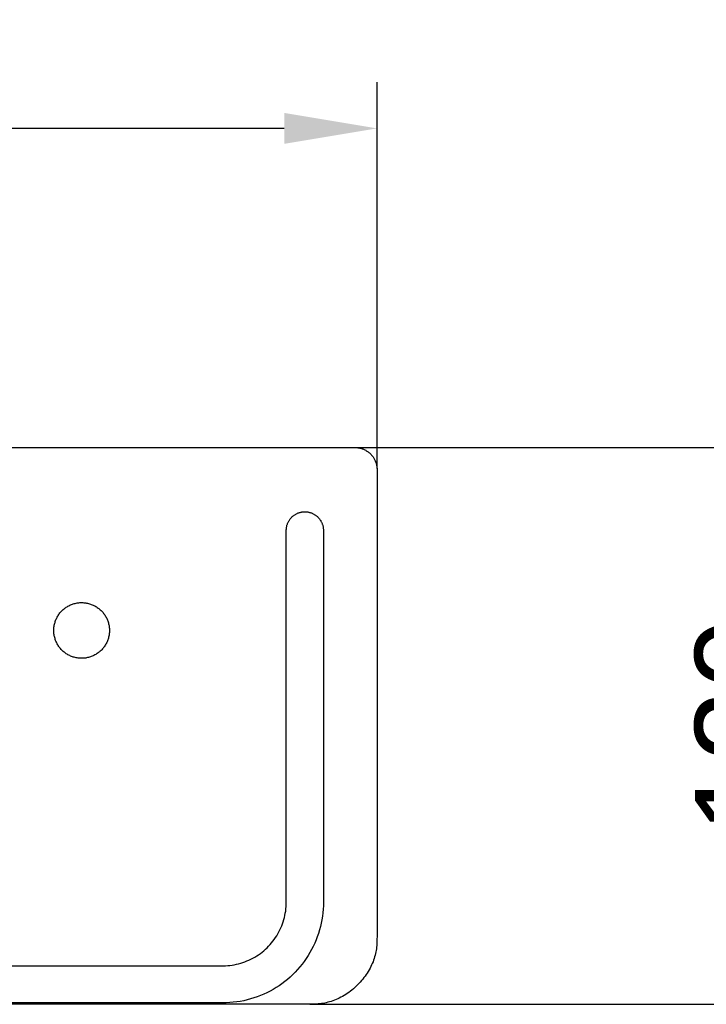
# Model space of a CAD drawing. Header units: millimetres. Extents: x 580 to 2065, y -13 to 1037.
# Tile 9 of 13: x 1419 to 1567, y 568 to 780. Entities that reach past the tile are written whole.
import ezdxf

# ---------------------------------------------------------------- set-up
doc = ezdxf.new("R2010")
doc.units = ezdxf.units.MM
doc.header["$LTSCALE"] = 0.1
for name, color, linetype in [('DEFAULT', 7, 'Continuous'), ('INLINE', 3, 'Continuous'), ('OUTLINE', 2, 'Continuous')]:
    doc.layers.add(name, color=color, linetype=linetype)
doc.styles.add('ARIAL', font='arial_0.ttf')
doc.dimstyles.new('DIMENSION STYLE 01', dxfattribs={"dimtxt": 20, "dimasz": 20, "dimexe": 10, "dimexo": 0.5, "dimgap": 0.09, "dimtad": 1, "dimtoh": 1, "dimdec": 0, "dimzin": 0, "dimdsep": 46, "dimtxsty": 'ARIAL', "dimcen": 0.5, "dimadec": 1, "dimazin": 0, "dimtfac": 1, "dimtdec": 4, "dimtofl": 0, "dimtmove": 0, "dimatfit": 3, "dimfxl": 1, "dimtolj": 1, "dimtzin": 0, "dimarcsym": 0})

# ---------------------------------------------------------------- blocks, each defined once
blk = doc.blocks.new('*D41')
at = {"layer": 'DEFAULT', "color": 0, "lineweight": -2, "transparency": 16777216}
for p, q in [((1491.08, 688.25), (1594.53, 688.25)), ((1584.53, 668.25), (1584.53, 588.25)), ((1481.08, 568.25), (1594.53, 568.25))]:
    blk.add_line(p, q, dxfattribs=at)
at = {"layer": 'DEFAULT', "color": 0, "transparency": 16777216}
for points in [[(1581.2, 668.25), (1587.87, 668.25), (1584.53, 688.25)], [(1581.2, 588.25), (1587.87, 588.25), (1584.53, 568.25)]]:
    blk.add_solid(points, dxfattribs=at)
at = {"layer": 'Defpoints', "color": 0, "transparency": 16777216}
for p in [(1490.58, 688.25), (1480.58, 568.25), (1584.53, 568.25)]:
    blk.add_point(p, dxfattribs=at)
at = {"layer": 'DEFAULT', "color": 0, "transparency": 16777216, "insert": (1574.23, 628.25), "char_height": 20, "attachment_point": 5, "rotation": 90, "style": 'ARIAL'}
blk.add_mtext('\\A1;120', dxfattribs=at)
blk = doc.blocks.new('*D43')
at = {"layer": 'DEFAULT', "color": 0, "lineweight": -2, "transparency": 16777216}
for p, q in [((895.58, 683.75), (895.58, 767.03)), ((1495.58, 683.75), (1495.58, 767.03)), ((1475.58, 757.03), (915.58, 757.03))]:
    blk.add_line(p, q, dxfattribs=at)
at = {"layer": 'DEFAULT', "color": 0, "transparency": 16777216}
for points in [[(915.58, 760.37), (915.58, 753.7), (895.58, 757.03)], [(1475.58, 760.37), (1475.58, 753.7), (1495.58, 757.03)]]:
    blk.add_solid(points, dxfattribs=at)
at = {"layer": 'Defpoints', "color": 0, "transparency": 16777216}
for p in [(895.58, 757.03), (895.58, 683.25), (1495.58, 683.25)]:
    blk.add_point(p, dxfattribs=at)
at = {"layer": 'DEFAULT', "color": 0, "transparency": 16777216, "insert": (1195.58, 767.33), "char_height": 20, "attachment_point": 5, "style": 'ARIAL'}
blk.add_mtext('\\A1;600', dxfattribs=at)

msp = doc.modelspace()

# ---------------------------------------------------------------- linework, layer by layer
at = {"layer": 'INLINE'}
for p, q in [((1476.69, 672.62), (1476.77, 672.74)), ((1476.77, 672.74), (1476.85, 672.85)), ((1476.85, 672.85), (1476.94, 672.96)), ((1476.94, 672.96), (1477.03, 673.06)), ((1477.03, 673.06), (1477.12, 673.16)), ((1477.12, 673.16), (1477.22, 673.26)), ((1477.22, 673.26), (1477.32, 673.36)), ((1477.32, 673.36), (1477.42, 673.45)), ((1477.42, 673.45), (1477.53, 673.54)), ((1477.53, 673.54), (1477.64, 673.62)), ((1477.64, 673.62), (1477.75, 673.7)), ((1477.75, 673.7), (1477.86, 673.78)), ((1477.86, 673.78), (1477.98, 673.85)), ((1477.98, 673.85), (1478.1, 673.92)), ((1478.1, 673.92), (1478.22, 673.98)), ((1478.22, 673.98), (1478.35, 674.04)), ((1478.35, 674.04), (1478.47, 674.1)), ((1478.47, 674.1), (1478.6, 674.15)), ((1478.6, 674.15), (1478.73, 674.2)), ((1478.73, 674.2), (1478.86, 674.24)), ((1478.86, 674.24), (1479, 674.28)), ((1479, 674.28), (1479.13, 674.31)), ((1479.13, 674.31), (1479.27, 674.34)), ((1479.27, 674.34), (1479.4, 674.36)), ((1479.4, 674.36), (1479.54, 674.38)), ((1479.54, 674.38), (1479.68, 674.39)), ((1479.68, 674.39), (1479.81, 674.4)), ((1479.81, 674.4), (1479.95, 674.41)), ((1479.95, 674.41), (1480.09, 674.41)), ((1480.09, 674.41), (1480.23, 674.4)), ((1480.23, 674.4), (1480.37, 674.39)), ((1480.37, 674.39), (1480.5, 674.38)), ((1480.5, 674.38), (1480.64, 674.36)), ((1480.64, 674.36), (1480.78, 674.34)), ((1480.78, 674.34), (1480.91, 674.31)), ((1480.91, 674.31), (1481.04, 674.28)), ((1481.04, 674.28), (1481.18, 674.24)), ((1481.18, 674.24), (1481.31, 674.2)), ((1481.31, 674.2), (1481.44, 674.15)), ((1481.44, 674.15), (1481.57, 674.1)), ((1481.57, 674.1), (1481.69, 674.04)), ((1481.69, 674.04), (1481.82, 673.98)), ((1481.82, 673.98), (1481.94, 673.92)), ((1481.94, 673.92), (1482.06, 673.85)), ((1482.06, 673.85), (1482.18, 673.78)), ((1482.18, 673.78), (1482.29, 673.7)), ((1482.29, 673.7), (1482.41, 673.62)), ((1482.41, 673.62), (1482.51, 673.54)), ((1482.51, 673.54), (1482.62, 673.45)), ((1482.62, 673.45), (1482.72, 673.36)), ((1482.72, 673.36), (1482.82, 673.26)), ((1482.82, 673.26), (1482.92, 673.16)), ((1482.92, 673.16), (1483.01, 673.06)), ((1483.01, 673.06), (1483.1, 672.96)), ((1483.1, 672.96), (1483.19, 672.85)), ((1483.19, 672.85), (1483.27, 672.74)), ((1483.27, 672.74), (1483.35, 672.62)), ((1476.02, 670.55), (1476.03, 670.68)), ((1476.03, 670.68), (1476.04, 670.82)), ((1476.04, 670.82), (1476.06, 670.96)), ((1476.06, 670.96), (1476.08, 671.1)), ((1476.08, 671.1), (1476.11, 671.23)), ((1476.11, 671.23), (1476.14, 671.37)), ((1476.14, 671.37), (1476.17, 671.5)), ((1476.17, 671.5), (1476.21, 671.63)), ((1476.21, 671.63), (1476.26, 671.76)), ((1476.26, 671.76), (1476.31, 671.89)), ((1476.31, 671.89), (1476.36, 672.02)), ((1476.36, 672.02), (1476.42, 672.14)), ((1476.42, 672.14), (1476.48, 672.27)), ((1476.48, 672.27), (1476.54, 672.39)), ((1476.54, 672.39), (1476.62, 672.51)), ((1476.62, 672.51), (1476.69, 672.62)), ((1483.35, 672.62), (1483.43, 672.51)), ((1483.43, 672.51), (1483.5, 672.39)), ((1483.5, 672.39), (1483.56, 672.27)), ((1483.56, 672.27), (1483.62, 672.14)), ((1483.62, 672.14), (1483.68, 672.02)), ((1483.68, 672.02), (1483.74, 671.89)), ((1483.74, 671.89), (1483.78, 671.76)), ((1483.78, 671.76), (1483.83, 671.63)), ((1483.83, 671.63), (1483.87, 671.5)), ((1483.87, 671.5), (1483.9, 671.37)), ((1483.9, 671.37), (1483.94, 671.23)), ((1483.94, 671.23), (1483.96, 671.1)), ((1483.96, 671.1), (1483.98, 670.96)), ((1483.98, 670.96), (1484, 670.82)), ((1484, 670.82), (1484.01, 670.68)), ((1484.01, 670.68), (1484.02, 670.55)), ((1476.02, 670.41), (1476.02, 670.55)), ((1476.02, 590.25), (1476.02, 670.41)), ((1484.02, 670.55), (1484.02, 670.41)), ((1484.02, 670.41), (1484.02, 590.25)), ((1476.01, 589.77), (1476.02, 590.25)), ((1484.02, 590.25), (1484.01, 589.49)), ((1475.72, 587.42), (1475.81, 587.89)), ((1475.81, 587.89), (1475.89, 588.35)), ((1475.89, 588.35), (1475.95, 588.83)), ((1475.95, 588.83), (1475.99, 589.3)), ((1475.99, 589.3), (1476.01, 589.77)), ((1483.9, 587.98), (1483.81, 587.23)), ((1483.97, 588.74), (1483.9, 587.98)), ((1484.01, 589.49), (1483.97, 588.74)), ((1475.2, 585.59), (1475.36, 586.04)), ((1475.36, 586.04), (1475.5, 586.5)), ((1475.5, 586.5), (1475.62, 586.96)), ((1475.62, 586.96), (1475.72, 587.42)), ((1483.55, 585.74), (1483.38, 585)), ((1483.69, 586.48), (1483.55, 585.74)), ((1483.81, 587.23), (1483.69, 586.48)), ((1474.21, 583.44), (1474.43, 583.85)), ((1474.43, 583.85), (1474.65, 584.28)), ((1474.65, 584.28), (1474.85, 584.71)), ((1474.85, 584.71), (1475.03, 585.15)), ((1475.03, 585.15), (1475.2, 585.59)), ((1483.18, 584.27), (1482.96, 583.55)), ((1483.38, 585), (1483.18, 584.27)), ((1472.54, 581.13), (1472.85, 581.49)), ((1472.85, 581.49), (1473.15, 581.86)), ((1473.15, 581.86), (1473.43, 582.24)), ((1473.43, 582.24), (1473.7, 582.63)), ((1473.7, 582.63), (1473.96, 583.03)), ((1473.96, 583.03), (1474.21, 583.44)), ((1482.44, 582.12), (1482.15, 581.43)), ((1482.71, 582.83), (1482.44, 582.12)), ((1482.96, 583.55), (1482.71, 582.83)), ((1470.43, 579.21), (1470.81, 579.5)), ((1470.81, 579.5), (1471.18, 579.8)), ((1471.18, 579.8), (1471.54, 580.12)), ((1471.54, 580.12), (1471.88, 580.44)), ((1471.88, 580.44), (1472.22, 580.78)), ((1472.22, 580.78), (1472.54, 581.13)), ((1481.11, 579.4), (1480.72, 578.76)), ((1481.48, 580.07), (1481.11, 579.4)), ((1481.83, 580.74), (1481.48, 580.07)), ((1482.15, 581.43), (1481.83, 580.74)), ((1466.19, 577.12), (1466.65, 577.26)), ((1466.65, 577.26), (1467.1, 577.42)), ((1467.1, 577.42), (1467.54, 577.59)), ((1467.54, 577.59), (1467.97, 577.78)), ((1467.97, 577.78), (1468.4, 577.98)), ((1468.4, 577.98), (1468.83, 578.2)), ((1468.83, 578.2), (1469.24, 578.43)), ((1469.24, 578.43), (1469.65, 578.68)), ((1469.65, 578.68), (1470.04, 578.94)), ((1470.04, 578.94), (1470.43, 579.21)), ((1479.88, 577.5), (1479.42, 576.9)), ((1480.31, 578.12), (1479.88, 577.5)), ((1480.72, 578.76), (1480.31, 578.12)), ((928.24, 576.57), (1462.92, 576.57)), ((1462.92, 576.57), (1463.39, 576.6)), ((1463.39, 576.6), (1463.87, 576.65)), ((1463.87, 576.65), (1464.34, 576.71)), ((1464.34, 576.71), (1464.81, 576.78)), ((1464.81, 576.78), (1465.27, 576.88)), ((1465.27, 576.88), (1465.74, 576.99)), ((1465.74, 576.99), (1466.19, 577.12)), ((1477.93, 575.18), (1477.4, 574.65)), ((1478.45, 575.74), (1477.93, 575.18)), ((1478.95, 576.31), (1478.45, 575.74)), ((1479.42, 576.9), (1478.95, 576.31)), ((1475.68, 573.16), (1475.08, 572.7)), ((1476.27, 573.63), (1475.68, 573.16)), ((1476.84, 574.13), (1476.27, 573.63)), ((1477.4, 574.65), (1476.84, 574.13)), ((1472.51, 571.1), (1471.84, 570.75)), ((1473.17, 571.46), (1472.51, 571.1)), ((1473.82, 571.85), (1473.17, 571.46)), ((1474.46, 572.27), (1473.82, 571.85)), ((1475.08, 572.7), (1474.46, 572.27)), ((1465.35, 568.77), (1464.6, 568.68)), ((1466.1, 568.89), (1465.35, 568.77)), ((1466.84, 569.03), (1466.1, 568.89)), ((1467.58, 569.2), (1466.84, 569.03)), ((1468.31, 569.4), (1467.58, 569.2)), ((1469.03, 569.62), (1468.31, 569.4)), ((1469.75, 569.87), (1469.03, 569.62)), ((1470.45, 570.14), (1469.75, 569.87)), ((1471.15, 570.43), (1470.45, 570.14)), ((1471.84, 570.75), (1471.15, 570.43)), ((1462.33, 568.56), (928.83, 568.56)), ((1463.09, 568.57), (1462.33, 568.56)), ((1463.84, 568.61), (1463.09, 568.57)), ((1464.6, 568.68), (1463.84, 568.61))]:
    msp.add_line(p, q, dxfattribs=at)
at = {"layer": 'OUTLINE'}
for p, q in [((1415.58, 688.25), (1443.8, 688.25)), ((1443.8, 688.25), (1490.58, 688.25)), ((1490.58, 688.25), (1490.75, 688.26)), ((1490.75, 688.26), (1490.91, 688.26)), ((1490.91, 688.26), (1491.08, 688.25)), ((1491.08, 688.25), (1491.24, 688.24)), ((1491.24, 688.24), (1491.41, 688.22)), ((1491.41, 688.22), (1491.57, 688.2)), ((1491.57, 688.2), (1491.74, 688.17)), ((1491.74, 688.17), (1491.9, 688.13)), ((1491.9, 688.13), (1492.06, 688.09)), ((1492.06, 688.09), (1492.22, 688.05)), ((1492.22, 688.05), (1492.37, 687.99)), ((1492.37, 687.99), (1492.53, 687.94)), ((1492.53, 687.94), (1492.68, 687.87)), ((1492.68, 687.87), (1492.84, 687.81)), ((1492.84, 687.81), (1492.98, 687.73)), ((1492.98, 687.73), (1493.13, 687.66)), ((1493.13, 687.66), (1493.27, 687.57)), ((1493.27, 687.57), (1493.41, 687.48)), ((1493.41, 687.48), (1493.55, 687.39)), ((1493.55, 687.39), (1493.69, 687.29)), ((1493.69, 687.29), (1493.82, 687.19)), ((1493.82, 687.19), (1493.94, 687.08)), ((1493.94, 687.08), (1494.07, 686.97)), ((1494.07, 686.97), (1494.19, 686.86)), ((1494.19, 686.86), (1494.3, 686.74)), ((1494.3, 686.74), (1494.41, 686.62)), ((1494.41, 686.62), (1494.52, 686.49)), ((1494.52, 686.49), (1494.62, 686.36)), ((1494.62, 686.36), (1494.72, 686.22)), ((1494.72, 686.22), (1494.81, 686.09)), ((1494.81, 686.09), (1494.9, 685.95)), ((1494.9, 685.95), (1494.98, 685.8)), ((1494.98, 685.8), (1495.06, 685.66)), ((1495.06, 685.66), (1495.13, 685.51)), ((1495.13, 685.51), (1495.2, 685.36)), ((1495.2, 685.36), (1495.26, 685.2)), ((1495.26, 685.2), (1495.32, 685.05)), ((1495.32, 685.05), (1495.37, 684.89)), ((1495.37, 684.89), (1495.42, 684.73)), ((1495.42, 684.73), (1495.46, 684.57)), ((1495.46, 684.57), (1495.49, 684.41)), ((1495.49, 684.41), (1495.52, 684.25)), ((1495.52, 684.25), (1495.55, 684.08)), ((1495.55, 684.08), (1495.57, 683.92)), ((1495.57, 683.92), (1495.58, 683.75)), ((1495.58, 683.75), (1495.58, 683.59)), ((1495.58, 683.59), (1495.59, 683.42)), ((1495.59, 683.42), (1495.58, 683.25)), ((1495.58, 683.25), (1495.58, 583.25)), ((1428.11, 653.47), (1428.27, 653.6)), ((1428.27, 653.6), (1428.44, 653.72)), ((1428.44, 653.72), (1428.61, 653.84)), ((1428.61, 653.84), (1428.79, 653.95)), ((1428.79, 653.95), (1428.97, 654.06)), ((1428.97, 654.06), (1429.15, 654.16)), ((1429.15, 654.16), (1429.34, 654.25)), ((1429.34, 654.25), (1429.53, 654.34)), ((1429.53, 654.34), (1429.72, 654.42)), ((1429.72, 654.42), (1429.91, 654.49)), ((1429.91, 654.49), (1430.11, 654.55)), ((1430.11, 654.55), (1430.31, 654.61)), ((1430.31, 654.61), (1430.51, 654.66)), ((1430.51, 654.66), (1430.72, 654.71)), ((1430.72, 654.71), (1430.92, 654.75)), ((1430.92, 654.75), (1431.13, 654.78)), ((1431.13, 654.78), (1431.34, 654.8)), ((1431.34, 654.8), (1431.54, 654.82)), ((1431.54, 654.82), (1431.75, 654.83)), ((1431.75, 654.83), (1431.96, 654.83)), ((1431.96, 654.83), (1432.17, 654.82)), ((1432.17, 654.82), (1432.38, 654.81)), ((1432.38, 654.81), (1432.58, 654.79)), ((1432.58, 654.79), (1432.79, 654.76)), ((1432.79, 654.76), (1432.99, 654.73)), ((1432.99, 654.73), (1433.2, 654.69)), ((1433.2, 654.69), (1433.4, 654.64)), ((1433.4, 654.64), (1433.6, 654.58)), ((1433.6, 654.58), (1433.8, 654.52)), ((1433.8, 654.52), (1434, 654.45)), ((1434, 654.45), (1434.19, 654.38)), ((1434.19, 654.38), (1434.38, 654.29)), ((1434.38, 654.29), (1434.57, 654.2)), ((1434.57, 654.2), (1434.76, 654.11)), ((1434.76, 654.11), (1434.94, 654.01)), ((1434.94, 654.01), (1435.12, 653.9)), ((1435.12, 653.9), (1435.29, 653.78)), ((1435.29, 653.78), (1435.46, 653.66)), ((1435.46, 653.66), (1435.62, 653.54)), ((1426.46, 651.35), (1426.55, 651.54)), ((1426.55, 651.54), (1426.65, 651.72)), ((1426.65, 651.72), (1426.75, 651.9)), ((1426.75, 651.9), (1426.86, 652.08)), ((1426.86, 652.08), (1426.98, 652.25)), ((1426.98, 652.25), (1427.1, 652.42)), ((1427.1, 652.42), (1427.23, 652.59)), ((1427.23, 652.59), (1427.36, 652.75)), ((1427.36, 652.75), (1427.5, 652.9)), ((1427.5, 652.9), (1427.65, 653.05)), ((1427.65, 653.05), (1427.8, 653.2)), ((1427.8, 653.2), (1427.95, 653.34)), ((1427.95, 653.34), (1428.11, 653.47)), ((1435.62, 653.54), (1435.79, 653.41)), ((1435.79, 653.41), (1435.94, 653.27)), ((1435.94, 653.27), (1436.09, 653.13)), ((1436.09, 653.13), (1436.24, 652.98)), ((1436.24, 652.98), (1436.38, 652.83)), ((1436.38, 652.83), (1436.52, 652.67)), ((1436.52, 652.67), (1436.65, 652.5)), ((1436.65, 652.5), (1436.77, 652.34)), ((1436.77, 652.34), (1436.89, 652.17)), ((1436.89, 652.17), (1437.01, 651.99)), ((1437.01, 651.99), (1437.11, 651.81)), ((1437.11, 651.81), (1437.21, 651.63)), ((1437.21, 651.63), (1437.31, 651.44)), ((1425.92, 649.14), (1425.93, 649.35)), ((1425.93, 649.35), (1425.95, 649.56)), ((1425.95, 649.56), (1425.98, 649.76)), ((1425.98, 649.76), (1426.02, 649.97)), ((1426.02, 649.97), (1426.06, 650.17)), ((1426.06, 650.17), (1426.11, 650.37)), ((1426.11, 650.37), (1426.17, 650.57)), ((1426.17, 650.57), (1426.23, 650.77)), ((1426.23, 650.77), (1426.3, 650.97)), ((1426.3, 650.97), (1426.38, 651.16)), ((1426.38, 651.16), (1426.46, 651.35)), ((1437.31, 651.44), (1437.39, 651.26)), ((1437.39, 651.26), (1437.48, 651.06)), ((1437.48, 651.06), (1437.55, 650.87)), ((1437.55, 650.87), (1437.62, 650.67)), ((1437.62, 650.67), (1437.68, 650.47)), ((1437.68, 650.47), (1437.73, 650.27)), ((1437.73, 650.27), (1437.78, 650.07)), ((1437.78, 650.07), (1437.82, 649.86)), ((1437.82, 649.86), (1437.85, 649.66)), ((1437.85, 649.66), (1437.87, 649.45)), ((1437.87, 649.45), (1437.89, 649.24)), ((1425.91, 648.93), (1425.92, 649.14)), ((1425.91, 648.72), (1425.91, 648.93)), ((1425.92, 648.52), (1425.91, 648.72)), ((1425.93, 648.31), (1425.92, 648.52)), ((1425.95, 648.1), (1425.93, 648.31)), ((1425.98, 647.89), (1425.95, 648.1)), ((1426.02, 647.69), (1425.98, 647.89)), ((1426.06, 647.49), (1426.02, 647.69)), ((1426.11, 647.28), (1426.06, 647.49)), ((1426.17, 647.08), (1426.11, 647.28)), ((1437.73, 647.38), (1437.68, 647.18)), ((1437.78, 647.59), (1437.73, 647.38)), ((1437.82, 647.79), (1437.78, 647.59)), ((1437.85, 648), (1437.82, 647.79)), ((1437.87, 648.2), (1437.85, 648)), ((1437.89, 648.41), (1437.87, 648.2)), ((1437.89, 649.24), (1437.9, 649.04)), ((1437.9, 648.62), (1437.89, 648.41)), ((1437.9, 649.04), (1437.91, 648.83)), ((1437.91, 648.83), (1437.9, 648.62)), ((1426.23, 646.89), (1426.17, 647.08)), ((1426.3, 646.69), (1426.23, 646.89)), ((1426.38, 646.5), (1426.3, 646.69)), ((1426.46, 646.31), (1426.38, 646.5)), ((1426.55, 646.12), (1426.46, 646.31)), ((1426.65, 645.93), (1426.55, 646.12)), ((1426.75, 645.75), (1426.65, 645.93)), ((1426.86, 645.58), (1426.75, 645.75)), ((1426.98, 645.4), (1426.86, 645.58)), ((1427.1, 645.23), (1426.98, 645.4)), ((1427.23, 645.07), (1427.1, 645.23)), ((1436.65, 645.15), (1436.52, 644.99)), ((1436.77, 645.32), (1436.65, 645.15)), ((1436.89, 645.49), (1436.77, 645.32)), ((1437.01, 645.66), (1436.89, 645.49)), ((1437.11, 645.84), (1437.01, 645.66)), ((1437.21, 646.03), (1437.11, 645.84)), ((1437.31, 646.21), (1437.21, 646.03)), ((1437.39, 646.4), (1437.31, 646.21)), ((1437.48, 646.59), (1437.39, 646.4)), ((1437.55, 646.79), (1437.48, 646.59)), ((1437.62, 646.98), (1437.55, 646.79)), ((1437.68, 647.18), (1437.62, 646.98)), ((1427.36, 644.91), (1427.23, 645.07)), ((1427.5, 644.75), (1427.36, 644.91)), ((1427.65, 644.6), (1427.5, 644.75)), ((1427.8, 644.46), (1427.65, 644.6)), ((1427.95, 644.32), (1427.8, 644.46)), ((1428.11, 644.18), (1427.95, 644.32)), ((1428.27, 644.05), (1428.11, 644.18)), ((1428.44, 643.93), (1428.27, 644.05)), ((1428.61, 643.81), (1428.44, 643.93)), ((1428.79, 643.7), (1428.61, 643.81)), ((1428.97, 643.6), (1428.79, 643.7)), ((1429.15, 643.5), (1428.97, 643.6)), ((1429.34, 643.41), (1429.15, 643.5)), ((1429.53, 643.32), (1429.34, 643.41)), ((1429.72, 643.24), (1429.53, 643.32)), ((1429.91, 643.17), (1429.72, 643.24)), ((1430.11, 643.1), (1429.91, 643.17)), ((1430.31, 643.04), (1430.11, 643.1)), ((1430.51, 642.99), (1430.31, 643.04)), ((1430.72, 642.95), (1430.51, 642.99)), ((1433.4, 643.02), (1433.2, 642.97)), ((1433.6, 643.07), (1433.4, 643.02)), ((1433.8, 643.13), (1433.6, 643.07)), ((1434, 643.2), (1433.8, 643.13)), ((1434.19, 643.28), (1434, 643.2)), ((1434.38, 643.36), (1434.19, 643.28)), ((1434.57, 643.45), (1434.38, 643.36)), ((1434.76, 643.55), (1434.57, 643.45)), ((1434.94, 643.65), (1434.76, 643.55)), ((1435.12, 643.76), (1434.94, 643.65)), ((1435.29, 643.87), (1435.12, 643.76)), ((1435.46, 643.99), (1435.29, 643.87)), ((1435.62, 644.12), (1435.46, 643.99)), ((1435.79, 644.25), (1435.62, 644.12)), ((1435.94, 644.39), (1435.79, 644.25)), ((1436.09, 644.53), (1435.94, 644.39)), ((1436.24, 644.68), (1436.09, 644.53)), ((1436.38, 644.83), (1436.24, 644.68)), ((1436.52, 644.99), (1436.38, 644.83)), ((1430.92, 642.91), (1430.72, 642.95)), ((1431.13, 642.88), (1430.92, 642.91)), ((1431.34, 642.86), (1431.13, 642.88)), ((1431.54, 642.84), (1431.34, 642.86)), ((1431.75, 642.83), (1431.54, 642.84)), ((1431.96, 642.83), (1431.75, 642.83)), ((1432.17, 642.83), (1431.96, 642.83)), ((1432.38, 642.85), (1432.17, 642.83)), ((1432.58, 642.87), (1432.38, 642.85)), ((1432.79, 642.89), (1432.58, 642.87)), ((1432.99, 642.93), (1432.79, 642.89)), ((1433.2, 642.97), (1432.99, 642.93)), ((1495.55, 581.59), (1495.53, 581.25)), ((1495.57, 581.92), (1495.55, 581.59)), ((1495.58, 583.25), (1495.57, 581.92)), ((1495.31, 579.54), (1495.24, 579.19)), ((1495.38, 579.88), (1495.31, 579.54)), ((1495.43, 580.23), (1495.38, 579.88)), ((1495.47, 580.57), (1495.43, 580.23)), ((1495.51, 580.91), (1495.47, 580.57)), ((1495.53, 581.25), (1495.51, 580.91)), ((1494.71, 577.43), (1494.56, 577.08)), ((1494.84, 577.79), (1494.71, 577.43)), ((1494.95, 578.14), (1494.84, 577.79)), ((1495.06, 578.49), (1494.95, 578.14)), ((1495.16, 578.84), (1495.06, 578.49)), ((1495.24, 579.19), (1495.16, 578.84)), ((1493.67, 575.34), (1493.46, 575)), ((1493.88, 575.68), (1493.67, 575.34)), ((1494.07, 576.03), (1493.88, 575.68)), ((1494.24, 576.38), (1494.07, 576.03)), ((1494.41, 576.73), (1494.24, 576.38)), ((1494.56, 577.08), (1494.41, 576.73)), ((1491.97, 573.04), (1491.69, 572.74)), ((1492.24, 573.36), (1491.97, 573.04)), ((1492.51, 573.67), (1492.24, 573.36)), ((1492.76, 574), (1492.51, 573.67)), ((1493, 574.33), (1492.76, 574)), ((1493.24, 574.66), (1493, 574.33)), ((1493.46, 575), (1493.24, 574.66)), ((1489.84, 571.07), (1489.51, 570.83)), ((1490.16, 571.33), (1489.84, 571.07)), ((1490.48, 571.59), (1490.16, 571.33)), ((1490.79, 571.87), (1490.48, 571.59)), ((1491.1, 572.15), (1490.79, 571.87)), ((1491.4, 572.44), (1491.1, 572.15)), ((1491.69, 572.74), (1491.4, 572.44)), ((1485.35, 568.77), (1484.99, 568.68)), ((1485.7, 568.88), (1485.35, 568.77)), ((1486.05, 569), (1485.7, 568.88)), ((1486.4, 569.13), (1486.05, 569)), ((1486.75, 569.27), (1486.4, 569.13)), ((1487.1, 569.42), (1486.75, 569.27)), ((1487.45, 569.59), (1487.1, 569.42)), ((1487.8, 569.77), (1487.45, 569.59)), ((1488.15, 569.96), (1487.8, 569.77)), ((1488.49, 570.16), (1488.15, 569.96)), ((1488.84, 570.37), (1488.49, 570.16)), ((1489.17, 570.6), (1488.84, 570.37)), ((1489.51, 570.83), (1489.17, 570.6)), ((1480.58, 568.25), (910.58, 568.25)), ((1481.91, 568.27), (1480.58, 568.25)), ((1482.25, 568.28), (1481.91, 568.27)), ((1482.58, 568.3), (1482.25, 568.28)), ((1482.92, 568.33), (1482.58, 568.3)), ((1483.26, 568.36), (1482.92, 568.33)), ((1483.61, 568.41), (1483.26, 568.36)), ((1483.95, 568.46), (1483.61, 568.41)), ((1484.3, 568.52), (1483.95, 568.46)), ((1484.65, 568.59), (1484.3, 568.52)), ((1484.99, 568.68), (1484.65, 568.59))]:
    msp.add_line(p, q, dxfattribs=at)

# ---------------------------------------------------------------- dimensions: what is measured, and where the dimension line sits
at = {"layer": 'DEFAULT'}
dim = msp.add_linear_dim(base=(895.58, 757.03), p1=(1495.58, 683.25), p2=(895.58, 683.25), dimstyle='DIMENSION STYLE 01', dxfattribs=at)
dim.commit()
dim.dimension.update_dxf_attribs({"geometry": '*D43', "text_midpoint": (1195.58, 767.33)})
dim = msp.add_linear_dim(base=(1584.53, 568.25), p1=(1490.58, 688.25), p2=(1480.58, 568.25), angle=90, dimstyle='DIMENSION STYLE 01', dxfattribs=at)
dim.commit()
dim.dimension.update_dxf_attribs({"geometry": '*D41', "text_midpoint": (1574.23, 628.25)})

doc.saveas('drawing.dxf')
